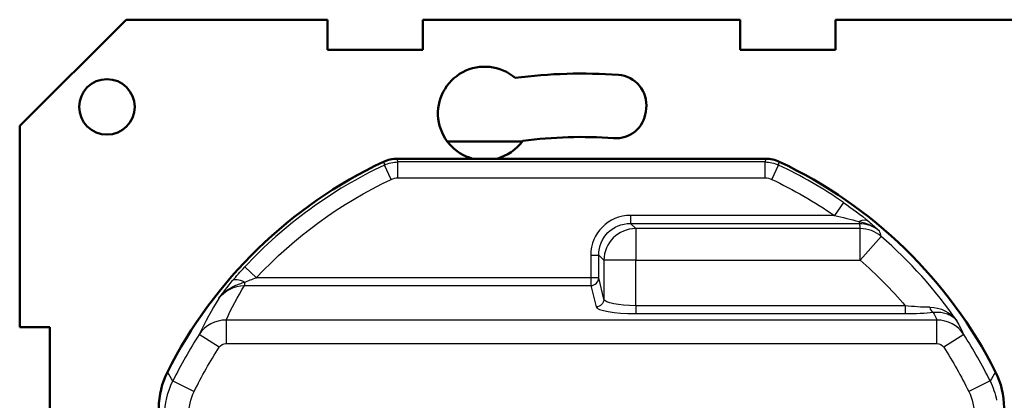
# Model space of a CAD drawing. Header units: millimetres. Extents: x 0 to 420, y 0 to 297.
# Tile 9 of 11: x 311 to 373, y 186 to 210. Entities that reach past the tile are written whole.
import ezdxf

# ---------------------------------------------------------------- set-up
doc = ezdxf.new("R2010")
doc.units = ezdxf.units.MM
doc.header["$LTSCALE"] = 0.75
doc.layers.add('Visible', color=7, linetype='Continuous', lineweight=50)
doc.layers.add('Visible Narrow', color=7, linetype='Continuous', lineweight=25)

msp = doc.modelspace()

# ---------------------------------------------------------------- linework, layer by layer
at = {"layer": 'Visible', "extrusion": (5.933e-13, 0, -1)}
for p, q in [((311.405, 203.39), (318.105, 210.09)), ((318.105, 210.09), (330.805, 210.09)), ((330.805, 208.19), (330.805, 210.09)), ((336.805, 210.09), (356.805, 210.09)), ((336.805, 210.09), (336.805, 208.19)), ((356.805, 208.19), (356.805, 210.09)), ((362.805, 210.09), (362.805, 208.19)), ((362.805, 210.09), (375.505, 210.09)), ((336.805, 208.19), (330.805, 208.19)), ((362.805, 208.19), (356.805, 208.19)), ((350.881, 204.484), (350.857, 204.285)), ((311.405, 190.69), (311.405, 203.39)), ((338.345, 202.414), (343.079, 202.414)), ((335.193, 201.321), (358.418, 201.321)), ((311.405, 190.69), (313.305, 190.69)), ((313.305, 190.69), (313.305, 184.69)), ((323.78, 191.047), (323.78, 191.047)), ((369.831, 191.047), (369.831, 191.047))]:
    msp.add_line(p, q, dxfattribs=at)
msp.add_circle((-316.905, 204.59), 1.75, dxfattribs=at)
for centre, radius, start, end in [((-340.712, 204.174), 2.95, 284.74651, 130.53435), ((-346.805, 174.69), 32, 82.50093, 94.17126), ((-348.995, 204.71), 1.9, 94.17126, 186.83714), ((-348.971, 204.511), 1.9, 186.83714, 274.15341), ((-340.712, 204.174), 2.95, 215.91379, 255.25349), ((-346.805, 174.69), 29.231, 26.78535, 64.75931), ((-335.193, 199.322), 1.999, 64.75779, 90.00152), ((-358.418, 199.322), 1.999, 89.99848, 115.24221), ((-346.805, 174.69), 29.231, 115.24069, 153.21464), ((-325.174, 185.61), 5, 359.99721, 26.78398), ((-368.437, 185.61), 5, 153.21483, 180.0013)]:
    msp.add_arc(centre, radius, start, end, dxfattribs=at)
at = {"layer": 'Visible'}
msp.add_arc((346.805, 174.69), 28, 85.84659, 97.60239, dxfattribs=at)
at = {"layer": 'Visible Narrow', "extrusion": (5.933e-13, 0, -1)}
for p, q in [((335.24, 200.114), (335.24, 201.114)), ((358.371, 201.114), (335.24, 201.114)), ((358.371, 200.114), (358.371, 201.114)), ((334.812, 200.018), (334.384, 200.921)), ((358.799, 200.018), (359.227, 200.921)), ((335.24, 200.114), (358.371, 200.114)), ((363.31, 198.564), (362.742, 197.742)), ((362.742, 197.742), (349.888, 197.742)), ((349.888, 197.742), (349.888, 197.242)), ((364.294, 197.351), (364.294, 197.242)), ((349.888, 197.242), (364.294, 197.242)), ((350.22, 196.91), (349.888, 197.242)), ((350.22, 196.91), (350.22, 194.912)), ((364.375, 196.91), (350.22, 196.91)), ((364.375, 194.912), (364.375, 196.91)), ((365.686, 196.421), (364.375, 194.912)), ((347.39, 195.244), (347.39, 193.81)), ((347.39, 195.244), (347.89, 195.244)), ((347.89, 193.81), (347.89, 195.244)), ((347.89, 195.244), (348.222, 194.912)), ((350.22, 194.912), (348.222, 194.912)), ((348.222, 194.912), (348.222, 192.468)), ((350.22, 192.046), (350.22, 194.912)), ((350.22, 194.912), (364.375, 194.912)), ((326.317, 193.81), (325.586, 194.492)), ((347.39, 193.81), (326.317, 193.81)), ((347.39, 193.81), (347.39, 193.317)), ((347.89, 193.81), (347.39, 193.81)), ((348.222, 192.468), (347.89, 193.81)), ((325.562, 193.525), (325.562, 193.317)), ((325.562, 193.317), (347.39, 193.317)), ((347.39, 193.317), (347.722, 191.976)), ((350.22, 192.046), (350.22, 191.554)), ((367.21, 192.046), (350.22, 192.046)), ((367.21, 192.046), (367.21, 191.554)), ((369.205, 191.14), (324.406, 191.14)), ((324.406, 191.14), (324.406, 189.663)), ((350.22, 191.554), (367.21, 191.554)), ((368.97, 191.627), (368.968, 191.631)), ((369.205, 189.663), (369.205, 191.14)), ((369.373, 191.642), (369.373, 191.642)), ((323.81, 191.056), (323.81, 191.056)), ((369.801, 191.056), (369.801, 191.056)), ((323.98, 189.429), (322.72, 190.242)), ((370.891, 190.242), (369.631, 189.429)), ((324.406, 189.663), (369.205, 189.663)), ((321.058, 187.301), (322.405, 186.641)), ((372.553, 187.301), (371.206, 186.641))]:
    msp.add_line(p, q, dxfattribs=at)
for centre, radius, start, end in [((-335.24, 199.114), 2, 64.66565, 89.99548), ((-358.371, 199.114), 2, 90.00468, 115.33451), ((-346.805, 174.69), 28.024, 43.02076, 64.66097), ((-335.24, 199.114), 1, 64.66113, 89.99999), ((-358.371, 199.114), 1, 90.00017, 115.33903), ((-346.805, 174.69), 28.024, 115.33903, 124.65751), ((-350.323, 179.697), 22.905, 124.5425, 129.58418), ((-354.599, 162.137), 36.524, 102.88207, 105.39304), ((-363.898, 194.744), 2.636, 98.64362, 129.94835), ((-351.096, 180.785), 21.574, 129.84362, 132.20939), ((-364.293, 195.242), 2, 90.01386, 130.42243), ((-346.805, 174.69), 26.788, 130.98494, 139.61499), ((-341.615, 179.513), 21.938, 39.97652, 43.05879), ((-341.327, 179.803), 21.531, 36.1751, 39.87897), ((-333.799, 172.802), 22.3, 68.3227, 70.39591), ((-325.583, 191.254), 2.064, 37.56157, 89.41452), ((-368.877, 206.119), 14.171, 270.52903, 276.7562), ((-368.757, 189.822), 2.127, 89.71304, 143.47814), ((-346.805, 174.69), 27.171, 26.09529, 32.85106), ((-346.805, 174.69), 27.171, 147.14894, 153.90471), ((-325.548, 185.101), 5, 0.00566, 26.10204), ((-368.068, 185.103), 4.994, 153.89031, 168.71199), ((-325.548, 185.102), 3.5, 359.99764, 26.09517), ((-368.063, 185.102), 3.5, 153.90516, 180.00217)]:
    msp.add_arc(centre, radius, start, end, dxfattribs=at)
at = {"layer": 'Visible Narrow'}
for radius, start, end in [(29.024, 115.33903, 136.97923), (29.024, 55.34249, 64.66097), (28.788, 34.72317, 49.01506), (28.67, 147.14894, 153.90471), (28.67, 26.09529, 32.85106)]:
    msp.add_arc((346.805, 174.69), radius, start, end, dxfattribs=at)
for centre, major_axis, ratio, start_param, end_param in [((349.893, 195.239), (-1.771, 1.771), 0.998099, -0.784447, 0.784447), ((364.294, 196.569), (0.641, 0.768), 0.626567, 0.033594, 0.926731), ((350.22, 194.912), (1.414, 1.414), 0.998099, 0.786349, 2.355243), ((364.375, 194.912), (1.946, 0.46), 0.998995, 0.623696, 1.338767), ((352.385, 190.663), (-2.795, 20.559), 0.68491, -1.381017, -1.363638), ((325.562, 192.956), (-0.767, 0.641), 0.468761, -1.197318, -0.029639), ((347.39, 193.81), (0.485, 0.12), 0.983899, 4.473418, 6.03664), ((340.625, 181.745), (10.316, 20.8), 0.853572, 1.474374, 1.585577), ((350.22, 191.995), (2.5, 0), 0.176327, 3.185226, 4.712389), ((368.968, 192.123), (-0.051, 0.497), 0.499503, 1.877257, 2.93978), ((324.398, 189.157), (-1.835, 0.792), 0.991038, -1.170852, -0.168235), ((366.525, 192.061), (-3.584, 0.099), 0.138639, 1.766886, 2.324437), ((369.213, 189.157), (1.835, 0.792), 0.991038, 0.168235, 1.170852), ((353.087, 181.552), (-9.699, 21.095), 0.853211, -1.551062, -1.510307)]:
    msp.add_ellipse(centre, major_axis=major_axis, ratio=ratio, start_param=start_param, end_param=end_param, dxfattribs=at)
at = {"layer": 'Visible Narrow', "extrusion": (0, 0, -1)}
for centre, major_axis, ratio, start_param, end_param in [((349.893, 195.239), (-1.418, 1.418), 0.997152, 5.498738, 7.067632), ((347.722, 192.468), (0.485, 0.12), 0.983899, 0.246546, 1.809768), ((350.22, 192.487), (2, 0), 0.220409, 1.570796, 3.097959), ((-245.407, 182.438), (-616.652, 0), 0.173648, 3.055671, 3.060233), ((324.398, 189.156), (0.224, 0.457), 0.981392, -1.450236, -0.447598), ((369.212, 189.156), (-0.224, 0.457), 0.981392, 0.447598, 1.450236)]:
    msp.add_ellipse(centre, major_axis=major_axis, ratio=ratio, start_param=start_param, end_param=end_param, dxfattribs=at)
at = {"layer": 'Visible Narrow', "extrusion": (0, 1e-15, -1)}
msp.add_ellipse((351.188, 192.084), major_axis=(-2.214, 19.556), ratio=0.703407, start_param=1.384217, end_param=1.401728, dxfattribs=at)
at = {"layer": 'Visible Narrow', "extrusion": (0, -2e-16, -1)}
msp.add_ellipse((341.344, 183.346), major_axis=(9.645, 19.405), ratio=0.860314, start_param=4.686585, end_param=4.800408, dxfattribs=at)
at = {"layer": 'Visible Narrow'}
for points in [[(334.341, 201.13), (334.355, 201.061), (334.369, 200.991), (334.384, 200.921)], [(335.24, 201.114), (335.224, 201.183), (335.209, 201.252), (335.193, 201.321)], [(358.418, 201.321), (358.402, 201.252), (358.387, 201.183), (358.371, 201.114)], [(359.227, 200.921), (359.241, 200.991), (359.256, 201.061), (359.27, 201.13)], [(321.058, 187.301), (320.942, 187.49), (320.827, 187.678), (320.71, 187.863)], [(372.9, 187.863), (372.784, 187.678), (372.669, 187.49), (372.553, 187.301)]]:
    msp.add_open_spline(points, degree=3, dxfattribs=at)
for points, knots in [([(323.946, 192.512), (323.948, 192.514), (323.95, 192.516), (324.044, 192.637), (324.25, 192.859), (324.597, 193.119), (324.946, 193.307), (325.274, 193.437), (325.47, 193.498), (325.562, 193.525)], [-0.1806109, -0.1806109, -0.1806109, -0.1806109, -0.179964, -0.179964, -0.1439712, -0.1079784, -0.0719856, -0.0359928, 0, 0, 0, 0]), ([(368.968, 191.631), (369.101, 191.647), (369.296, 191.653), (369.536, 191.625), (369.704, 191.589), (369.862, 191.537), (370.057, 191.45), (370.269, 191.31), (370.405, 191.168), (370.465, 191.09), (370.465, 191.089), (370.466, 191.088)], [0, 0, 0, 0, 0.0585888, 0.0878833, 0.1171777, 0.1464721, 0.1757665, 0.2343553, 0.2929442, 0.2929442, 0.2938056, 0.2938056, 0.2938056, 0.2938056])]:
    msp.add_open_spline(points, degree=3, knots=knots, dxfattribs=at)

doc.saveas('drawing.dxf')
